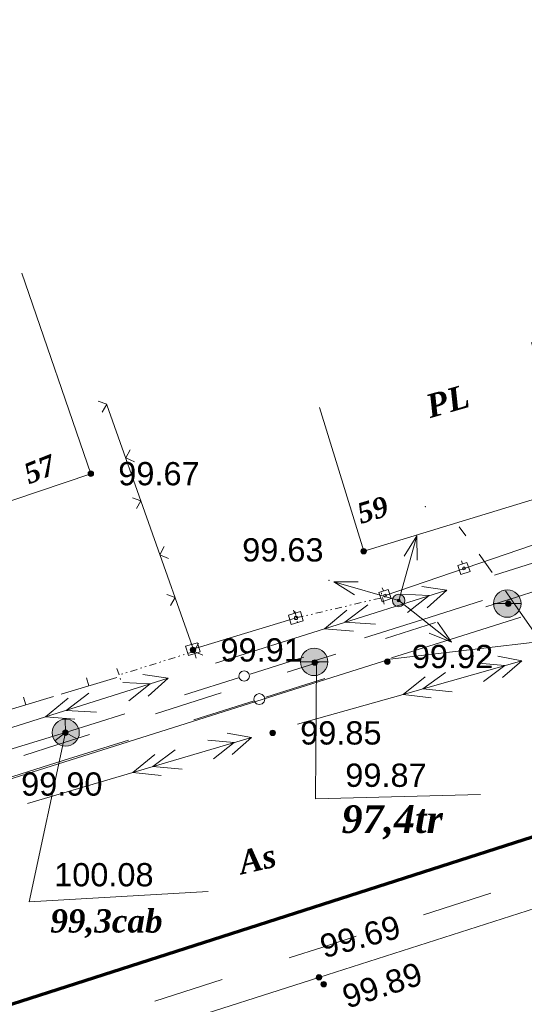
# Model space of a CAD drawing. Header units: millimetres. Extents: x 9396 to 25236, y 15106 to 31102.
# Tile 169 of 256: x 10747 to 10784, y 16670 to 16742. Entities that reach past the tile are written whole.
import ezdxf
from ezdxf.enums import TextEntityAlignment as Align

# ---------------------------------------------------------------- set-up
doc = ezdxf.new("R2010")
doc.units = ezdxf.units.MM
doc.linetypes.add('DIVIDE', pattern=[1.25, 0.5, -0.25, 0, -0.25, 0, -0.25])
doc.linetypes.add('HIDDEN', pattern=[0.375, 0.25, -0.125])
for name, color, linetype, lineweight, true_color in [('1001010', 7, 'Continuous', 9, 0x000000), ('1060000', 7, 'Continuous', 9, 0x000000), ('2030021', 7, 'Continuous', 9, 0x000000), ('21100200', 7, 'HIDDEN', 0, 0x800080), ('3000105', 7, 'DIVIDE', 9, 0x000000), ('3000130', 7, 'Continuous', 9, 0x000000), ('3000220', 7, 'Continuous', 9, 0x000000), ('3000260', 7, 'Continuous', 9, 0x000000), ('5010210', 7, 'Continuous', 20, 0x008000), ('5010420', 7, 'Continuous', 9, 0x000000), ('6011210', 1, 'Continuous', 9, 0xff0000), ('6011300', 1, 'Continuous', 20, 0xff0000), ('9010120', 7, 'Continuous', 20, 0x000000), ('9010200', 7, 'Continuous', 9, 0x000000)]:
    doc.layers.add(name, color=color, linetype=linetype, lineweight=lineweight, true_color=true_color)
doc.layers.add('Канализация', color=1, linetype='Continuous', lineweight=70)
doc.styles.add('10', font='timesbi.ttf', dxfattribs={"height": 0.001481})
doc.styles.add('12', font='timesbi.ttf', dxfattribs={"height": 0.001693})
doc.styles.add('2', font='timesbi.ttf', dxfattribs={"height": 0.001693})
doc.styles.add('9', font='timesbi.ttf', dxfattribs={"height": 0.001693})
doc.styles.add('F2', font='arial.ttf', dxfattribs={"height": 0.001693})

# ---------------------------------------------------------------- blocks, each defined once
blk = doc.blocks.new('SYMBOL21100200')
at = {"true_color": 0x800080}
h = blk.add_hatch(color=216, dxfattribs=at)
edge = h.paths.add_edge_path()
edge.add_arc((0, 0), 0.1, 0, 360)
at = {"color": 216, "linetype": 'Continuous', "lineweight": 0, "true_color": 0x800080}
blk.add_circle((0, 0), 0.1, dxfattribs=at)
blk = doc.blocks.new('SYMBOL2030021')
at = {"true_color": 0xffffff}
h = blk.add_hatch(color=7, dxfattribs=at)
edge = h.paths.add_edge_path()
edge.add_arc((0, 0), 0.225, 0, 360)
at = {"true_color": 0x000000}
h = blk.add_hatch(color=18, dxfattribs=at)
edge = h.paths.add_edge_path()
edge.add_arc((0, 0), 0.05, 0, 360)
at = {"color": 18, "linetype": 'Continuous', "lineweight": 0, "true_color": 0x000000}
for radius in [0.225, 0.05]:
    blk.add_circle((0, 0), radius, dxfattribs=at)
blk = doc.blocks.new('SYMBOL5010420')
at = {"true_color": 0xffffff}
h = blk.add_hatch(color=7, dxfattribs=at)
edge = h.paths.add_edge_path()
edge.add_arc((0, 0), 0.5, 0, 360)
at = {"color": 18, "linetype": 'Continuous', "lineweight": 9, "true_color": 0x000000, "flags": 128}
blk.add_lwpolyline([(-0.5, 0), (0.5, 0)], dxfattribs=at)
at = {"color": 18, "linetype": 'Continuous', "lineweight": 9, "true_color": 0x000000}
blk.add_circle((0, 0), 0.5, dxfattribs=at)
blk = doc.blocks.new('SYMBOL9010200')
at = {"true_color": 0xffffff}
h = blk.add_hatch(color=7, dxfattribs=at)
edge = h.paths.add_edge_path()
edge.add_arc((0.01, 0), 0.495, 0, 360)
at = {"color": 18, "linetype": 'Continuous', "lineweight": 0, "true_color": 0x000000, "flags": 128}
for points in [[(0.0025, 0.007), (-0.007, 0.495)], [(0.0025, 0.0025), (-0.3845, -0.3005)], [(0.005, 0), (0.44, -0.238)]]:
    blk.add_lwpolyline(points, dxfattribs=at)
at = {"color": 18, "linetype": 'Continuous', "lineweight": 0, "true_color": 0x000000}
blk.add_circle((0.01, 0), 0.495, dxfattribs=at)

msp = doc.modelspace()

# ---------------------------------------------------------------- linework, layer by layer
at = {"layer": '1001010', "color": 253}
msp.add_line((10769.293, 16713.326, 201.02), (10772.498, 16702.857, 201.02), dxfattribs=at)
for points in [[(10735.67, 16702.769, 114.402), (10752.644, 16708.501, 153.918), (10747.63, 16723.094, 108.535)], [(10772.498, 16702.857, 201.02), (10787.918, 16707.577, 201.56), (10784.713, 16718.046, 173.401)]]:
    msp.add_polyline3d(points, dxfattribs=at)
at = {"layer": '1060000', "color": 253}
msp.add_line((10657.724, 16636.242, 198.076), (10769.242, 16671.847, 198.076), dxfattribs=at)
for points in [[(10783.19, 16699.39, 64.295), (10789.798, 16689.979, 64.295), (10798.25, 16690.398, 64.295)], [(10718.658, 16671.237, 199.52), (10745.578, 16685.917, 201.8), (10774.389, 16694.997, 201.479), (10785.998, 16696.357, 199.98), (10802.929, 16698.004, 200.8)], [(10769.242, 16671.847, 0), (10839.563, 16694.36, 0), (10844.938, 16695.577, 0), (10847.245, 16695.275, 0), (10849.022, 16694.439, 0), (10851.935, 16689.155, 0)], [(10769.061, 16694.892, 64.295), (10768.997, 16684.844, 64.295), (10781.005, 16685.164, 64.295)], [(10750.798, 16689.657, 156.764), (10748.156, 16677.344, 200.16), (10761.171, 16678.106, 200.16)]]:
    msp.add_polyline3d(points, dxfattribs=at)
at = {"layer": '3000105', "color": 253}
for p, q in [((10773.974, 16698.997, 201.619), (10773.723, 16700.067, 201.619)), ((10767.599, 16698.01, 201.611), (10773.86, 16699.483, 201.627)), ((10767.485, 16698.497, 201.619), (10767.737, 16697.426, 201.619)), ((10760.164, 16695.562, 193.818), (10754.697, 16693.851, 193.818)), ((10760.314, 16695.085, 193.818), (10759.985, 16696.135, 193.818)), ((10754.548, 16694.328, 193.818), (10754.877, 16693.279, 193.818))]:
    msp.add_line(p, q, dxfattribs=at)
at = {"layer": '3000130', "color": 253}
for p, q in [((10774.048, 16699.634, 122.583), (10791.28, 16705.543, 121.494)), ((10779.601, 16702.167, 122.039), (10779.681, 16701.937, 122.039)), ((10773.851, 16700.197, 122.039), (10773.931, 16699.967, 122.039)), ((10767.391, 16698.577, 121.494), (10767.461, 16698.337, 121.494)), ((10760.077, 16695.73, 121.494), (10767.816, 16698.076, 121.494)), ((10759.901, 16696.307, 121.494), (10759.971, 16696.067, 121.494))]:
    msp.add_line(p, q, dxfattribs=at)
for points in [[(10779.571, 16701.157, 122.039), (10780.241, 16701.387, 122.039), (10780.011, 16702.047, 122.039), (10779.341, 16701.817, 122.039), (10779.571, 16701.157, 122.039)], [(10779.791, 16701.507, 122.039), (10779.841, 16701.517, 122.039), (10779.881, 16701.557, 122.039), (10779.891, 16701.607, 122.039), (10779.881, 16701.657, 122.039), (10779.841, 16701.687, 122.039), (10779.791, 16701.707, 122.039), (10779.741, 16701.687, 122.039), (10779.701, 16701.657, 122.039), (10779.691, 16701.607, 122.039), (10779.701, 16701.557, 122.039), (10779.741, 16701.517, 122.039), (10779.791, 16701.507, 122.039)], [(10773.831, 16699.187, 122.039), (10774.501, 16699.417, 122.039), (10774.271, 16700.077, 122.039), (10773.601, 16699.847, 122.039), (10773.831, 16699.187, 122.039)], [(10774.051, 16699.537, 122.039), (10774.101, 16699.547, 122.039), (10774.131, 16699.587, 122.039), (10774.151, 16699.637, 122.039), (10774.131, 16699.687, 122.039), (10774.101, 16699.717, 122.039), (10774.051, 16699.737, 122.039), (10774.001, 16699.717, 122.039), (10773.961, 16699.687, 122.039), (10773.951, 16699.637, 122.039), (10773.961, 16699.587, 122.039), (10774.001, 16699.547, 122.039), (10774.051, 16699.537, 122.039)], [(10767.231, 16697.537, 121.494), (10768.101, 16697.797, 121.494), (10767.901, 16698.467, 121.494), (10767.031, 16698.207, 121.494), (10767.231, 16697.537, 121.494)], [(10767.571, 16697.887, 121.494), (10767.621, 16697.897, 121.494), (10767.671, 16697.947, 121.494), (10767.681, 16697.997, 121.494), (10767.671, 16698.057, 121.494), (10767.621, 16698.097, 121.494), (10767.571, 16698.117, 121.494), (10767.511, 16698.097, 121.494), (10767.461, 16698.057, 121.494), (10767.451, 16697.997, 121.494), (10767.461, 16697.947, 121.494), (10767.511, 16697.897, 121.494), (10767.571, 16697.887, 121.494)], [(10759.741, 16695.267, 121.494), (10760.611, 16695.527, 121.494), (10760.411, 16696.197, 121.494), (10759.541, 16695.937, 121.494), (10759.741, 16695.267, 121.494)], [(10760.081, 16695.617, 121.494), (10760.131, 16695.627, 121.494), (10760.181, 16695.667, 121.494), (10760.191, 16695.727, 121.494), (10760.181, 16695.787, 121.494), (10760.131, 16695.827, 121.494), (10760.081, 16695.847, 121.494), (10760.021, 16695.827, 121.494), (10759.981, 16695.787, 121.494), (10759.961, 16695.727, 121.494), (10759.981, 16695.667, 121.494), (10760.021, 16695.627, 121.494), (10760.081, 16695.617, 121.494)]]:
    msp.add_polyline3d(points, close=True, dxfattribs=at)
at = {"layer": '3000220', "color": 253}
for p, q in [((10750.481, 16692.457, 193.818), (10754.531, 16693.677, 193.818)), ((10752.511, 16693.067, 193.818), (10752.331, 16693.637, 193.818)), ((10745.891, 16691.067, 193.818), (10749.931, 16692.287, 193.818)), ((10747.911, 16691.677, 193.818), (10747.741, 16692.247, 193.818))]:
    msp.add_line(p, q, dxfattribs=at)
at = {"layer": '3000260', "color": 253}
msp.add_line((10760.164, 16695.562, 187.816), (10753.818, 16713.506, 199.82), dxfattribs=at)
for points in [[(10753.471, 16712.987, 193.818), (10753.801, 16713.567, 193.818), (10753.191, 16713.787, 193.818)], [(10755.811, 16709.367, 193.818), (10755.181, 16709.647, 193.818), (10755.501, 16710.247, 193.818)], [(10755.961, 16705.957, 193.818), (10756.291, 16706.527, 193.818), (10755.681, 16706.747, 193.818)], [(10758.301, 16702.327, 193.818), (10757.671, 16702.607, 193.818), (10757.991, 16703.207, 193.818)], [(10758.451, 16698.917, 193.818), (10758.781, 16699.487, 193.818), (10758.171, 16699.707, 193.818)], [(10760.791, 16695.287, 193.818), (10760.161, 16695.567, 193.818), (10760.481, 16696.167, 193.818)]]:
    msp.add_polyline3d(points, dxfattribs=at)
at = {"layer": '5010210'}
for p, q in [((10779.451, 16704.637, 58.074), (10779.931, 16703.967, 58.074)), ((10781.841, 16701.307, 58.074), (10780.891, 16702.637, 58.074)), ((10782.801, 16699.977, 58.074), (10783.271, 16699.307, 58.074)), ((10782.941, 16699.297, 127.9), (10785.821, 16700.227, 127.9)), ((10781.371, 16698.817, 100.239), (10783.191, 16699.387, 100.239)), ((10777.731, 16697.667, 100.239), (10774.091, 16696.517, 100.239)), ((10769.321, 16694.817, 139.361), (10766.921, 16694.057, 139.361)), ((10768.641, 16694.797, 100.239), (10770.461, 16695.377, 100.239)), ((10757.341, 16691.027, 139.361), (10762.131, 16692.547, 139.361)), ((10752.551, 16689.517, 139.361), (10750.161, 16688.757, 139.361)), ((10750.161, 16688.757, 139.361), (10747.761, 16687.997, 139.361)), ((10781.741, 16677.977, 170.817), (10776.851, 16676.407, 170.817)), ((10769.521, 16674.047, 170.817), (10771.961, 16674.837, 170.817)), ((10767.081, 16673.257, 170.817), (10769.521, 16674.047, 170.817)), ((10762.191, 16671.687, 170.817), (10757.311, 16670.117, 170.817))]:
    msp.add_line(p, q, dxfattribs=at)
at = {"layer": '6011210'}
for p, q in [((10775.042, 16699.272, 200.39), (10776.373, 16703.988, 200.39)), ((10775.042, 16699.272, 201.387), (10770.333, 16700.63, 201.387)), ((10775.042, 16699.272, 113.347), (10778.893, 16696.243, 113.347))]:
    msp.add_line(p, q, dxfattribs=at)
for points in [[(10775.43, 16702.488, 200.39), (10776.373, 16703.988, 200.39), (10776.373, 16703.988, 200.39), (10776.392, 16702.216, 200.39)], [(10771.828, 16699.678, 201.387), (10770.333, 16700.63, 201.387), (10770.333, 16700.63, 201.387), (10772.105, 16700.639, 201.387)], [(10777.866, 16697.687, 113.347), (10778.893, 16696.243, 113.347), (10778.893, 16696.243, 113.347), (10777.248, 16696.901, 113.347)]]:
    msp.add_polyline3d(points, dxfattribs=at)
for p in [(10776.971, 16706.107, 200.39), (10769.966, 16700.736, 201.387)]:
    msp.add_point(p, dxfattribs=at)
at = {"layer": '6011300'}
for p, q in [((10782.011, 16701.127, 176.049), (10789.931, 16703.627, 176.049)), ((10769.641, 16697.217, 176.049), (10778.551, 16700.027, 176.049)), ((10769.641, 16697.217, 176.049), (10771.281, 16698.567, 176.049)), ((10761.721, 16694.707, 176.049), (10769.641, 16697.217, 176.049)), ((10769.641, 16697.217, 176.049), (10771.761, 16697.047, 176.049)), ((10775.371, 16692.437, 115.513), (10784.011, 16694.887, 115.513)), ((10749.351, 16690.797, 176.049), (10758.261, 16693.617, 176.049)), ((10775.371, 16692.437, 115.513), (10776.971, 16693.727, 115.513)), ((10749.351, 16690.797, 176.049), (10750.991, 16692.157, 176.049)), ((10767.681, 16690.267, 115.513), (10775.371, 16692.437, 115.513)), ((10775.371, 16692.437, 115.513), (10777.411, 16692.187, 115.513)), ((10741.441, 16688.297, 176.049), (10749.351, 16690.797, 176.049)), ((10749.351, 16690.797, 176.049), (10751.481, 16690.637, 176.049)), ((10755.711, 16686.767, 115.513), (10764.331, 16689.297, 115.513)), ((10755.711, 16686.767, 115.513), (10757.301, 16688.067, 115.513)), ((10748.051, 16684.507, 115.513), (10755.711, 16686.767, 115.513)), ((10755.711, 16686.767, 115.513), (10757.761, 16686.527, 115.513))]:
    msp.add_line(p, q, dxfattribs=at)
for points in [[(10776.721, 16700.297, 176.049), (10778.551, 16700.027, 176.049), (10777.111, 16698.737, 176.049)], [(10775.271, 16699.727, 176.049), (10777.261, 16699.627, 176.049), (10775.691, 16698.397, 176.049)], [(10771.131, 16697.687, 176.049), (10772.791, 16698.947, 176.049), (10771.131, 16697.687, 176.049), (10773.351, 16697.547, 176.049)], [(10782.251, 16695.217, 115.513), (10784.011, 16694.887, 115.513), (10782.591, 16693.657, 115.513)], [(10780.841, 16694.717, 115.513), (10782.761, 16694.537, 115.513), (10781.221, 16693.367, 115.513)], [(10756.441, 16693.877, 176.049), (10758.261, 16693.617, 176.049), (10756.821, 16692.317, 176.049)], [(10776.811, 16692.847, 115.513), (10778.441, 16694.037, 115.513), (10776.811, 16692.847, 115.513), (10778.941, 16692.617, 115.513)], [(10754.981, 16693.317, 176.049), (10756.971, 16693.207, 176.049), (10755.401, 16691.977, 176.049)], [(10750.841, 16691.267, 176.049), (10752.511, 16692.527, 176.049), (10750.841, 16691.267, 176.049), (10753.061, 16691.137, 176.049)], [(10761.161, 16689.097, 115.513), (10763.081, 16688.937, 115.513), (10761.561, 16687.757, 115.513)], [(10762.571, 16689.617, 115.513), (10764.331, 16689.297, 115.513), (10762.931, 16688.057, 115.513)], [(10757.151, 16687.187, 115.513), (10758.771, 16688.397, 115.513), (10757.151, 16687.187, 115.513), (10759.291, 16686.987, 115.513)]]:
    msp.add_polyline3d(points, dxfattribs=at)
at = {"layer": '9010120', "color": 253}
for p, q in [((10781.151, 16699.277, 136.637), (10776.811, 16697.897, 136.637)), ((10776.811, 16697.897, 136.637), (10772.561, 16696.557, 136.637)), ((10783.931, 16698.067, 177.568), (10779.171, 16696.567, 177.568)), ((10779.171, 16696.567, 177.568), (10774.511, 16695.107, 177.568)), ((10764.241, 16693.917, 136.637), (10768.141, 16695.157, 136.637)), ((10759.471, 16692.407, 136.637), (10763.461, 16693.667, 136.637)), ((10765.381, 16692.247, 177.568), (10769.661, 16693.587, 177.568)), ((10760.141, 16690.597, 177.568), (10764.521, 16691.977, 177.568)), ((10755.131, 16691.027, 136.637), (10750.801, 16689.657, 136.637)), ((10750.801, 16689.657, 135.917), (10746.131, 16688.227, 135.917)), ((10755.381, 16689.107, 177.568), (10750.631, 16687.617, 177.568)), ((10750.631, 16687.617, 177.568), (10745.961, 16686.157, 177.568))]:
    msp.add_line(p, q, dxfattribs=at)
for points in [[(10763.811, 16693.397, 136.637), (10764.001, 16693.447, 136.637), (10764.141, 16693.587, 136.637), (10764.191, 16693.777, 136.637), (10764.141, 16693.967, 136.637), (10764.001, 16694.107, 136.637), (10763.811, 16694.157, 136.637), (10763.611, 16694.107, 136.637), (10763.471, 16693.967, 136.637), (10763.421, 16693.777, 136.637), (10763.471, 16693.587, 136.637), (10763.611, 16693.447, 136.637), (10763.811, 16693.397, 136.637)], [(10764.901, 16691.697, 177.568), (10765.101, 16691.747, 177.568), (10765.251, 16691.897, 177.568), (10765.301, 16692.097, 177.568), (10765.251, 16692.297, 177.568), (10765.101, 16692.437, 177.568), (10764.901, 16692.497, 177.568), (10764.701, 16692.437, 177.568), (10764.551, 16692.297, 177.568), (10764.501, 16692.097, 177.568), (10764.551, 16691.897, 177.568), (10764.701, 16691.747, 177.568), (10764.901, 16691.697, 177.568)]]:
    msp.add_polyline3d(points, close=True, dxfattribs=at)
at = {"layer": 'Канализация', "elevation": 52.999}
msp.add_lwpolyline([(12228.426, 17139.821), (12021.437, 17074.811), (11795.933, 17002.903), (11329.521, 16854.74), (11115.674, 16787.38), (10954.569, 16736.615), (10592.244, 16620.205), (10486.131, 16586.848), (10372.911, 16549.13), (10338.974, 16538.589), (10329.346, 16531.156), (10310.185, 16524.963), (10297.321, 16526.918), (10197.761, 16494.352), (10167.878, 16483.301), (10086.557, 16408.901), (10007.546, 16330.701)], dxfattribs=at)

# ---------------------------------------------------------------- block references
at = {"layer": '2030021', "color": 253, "xscale": 2, "yscale": 2, "zscale": 2}
msp.add_blockref('SYMBOL2030021', (10775.042, 16699.272, 201.739), dxfattribs=at)
at = {"layer": '21100200', "xscale": 2, "yscale": 2, "zscale": 2}
for p in [(10752.644, 16708.501, 199.34), (10772.498, 16702.857, 199.26), (10783.018, 16699.037, 200.24), (10760.078, 16695.677, 199.82), (10768.938, 16694.757, 199.74), (10774.218, 16694.817, 199.84), (10750.798, 16689.657, 200.16), (10765.878, 16689.637, 199.7), (10769.242, 16671.847, 199.38), (10769.59, 16671.347, 199.78)]:
    msp.add_blockref('SYMBOL21100200', p, dxfattribs=at)
at = {"layer": '5010420', "color": 253, "xscale": 2, "yscale": 2, "zscale": 2}
for p in [(10782.942, 16699.048, 131.299), (10768.893, 16694.805, 131.299)]:
    msp.add_blockref('SYMBOL5010420', p, dxfattribs=at)
at = {"layer": '9010200', "color": 253, "xscale": 2, "yscale": 2, "zscale": 2}
msp.add_blockref('SYMBOL9010200', (10750.798, 16689.657, 197.249), dxfattribs=at)

# ---------------------------------------------------------------- texts
at = {"layer": '1001010', "color": 253, "style": '9'}
msp.add_text('PL', height=1.693, rotation=16.1, dxfattribs=at).set_placement((10777.096, 16713.352, 191.86), align=Align.MIDDLE_LEFT)
at = {"layer": '1001010', "color": 1, "true_color": 0xff0000, "style": '10'}
for s, rotation, p in [('57', 21.7, (10747.877, 16708.411, 135.127)), ('59', 16.8, (10772.076, 16705.552, 200.92))]:
    msp.add_text(s, height=1.4813, rotation=rotation, dxfattribs=at).set_placement(p, align=Align.MIDDLE_LEFT)
at = {"layer": '1060000', "color": 253, "style": '2'}
msp.add_text('As', height=1.693, rotation=12.8, dxfattribs=at).set_placement((10763.434, 16680.161, 122.14), align=Align.MIDDLE_LEFT)
at = {"layer": '21100200', "color": 253, "style": 'F2'}
for s, p in [('99.67', (10754.644, 16708.501, 199.34)), ('99.63', (10763.658, 16702.957, 199.26)), ('99.91', (10762.078, 16695.677, 199.82)), ('99.92', (10775.998, 16695.197, 199.84)), ('99.85', (10767.878, 16689.637, 199.7)), ('99.87', (10771.158, 16686.557, 199.74)), ('99.90', (10747.578, 16685.917, 199.8)), ('100.08', (10749.978, 16679.317, 200.16))]:
    msp.add_text(s, height=1.693, dxfattribs=at).set_placement(p, align=Align.MIDDLE_LEFT)
for s, rotation, p in [('99.69', 15.1, (10769.382, 16674.047, 199.38)), ('99.89', 18, (10771.03, 16670.367, 199.78))]:
    msp.add_text(s, height=1.693, rotation=rotation, dxfattribs=at).set_placement(p, align=Align.MIDDLE_LEFT)
at = {"layer": '5010420', "color": 253, "style": '12'}
msp.add_text('97,4tr', height=2.0163, dxfattribs=at).set_placement((10770.893, 16683.365, -0.001), align=Align.MIDDLE_LEFT)
at = {"layer": '9010200', "color": 253, "style": '12'}
msp.add_text('99,3cab', height=1.693, dxfattribs=at).set_placement((10749.698, 16675.957, 197.249), align=Align.MIDDLE_LEFT)

doc.saveas('drawing.dxf')
